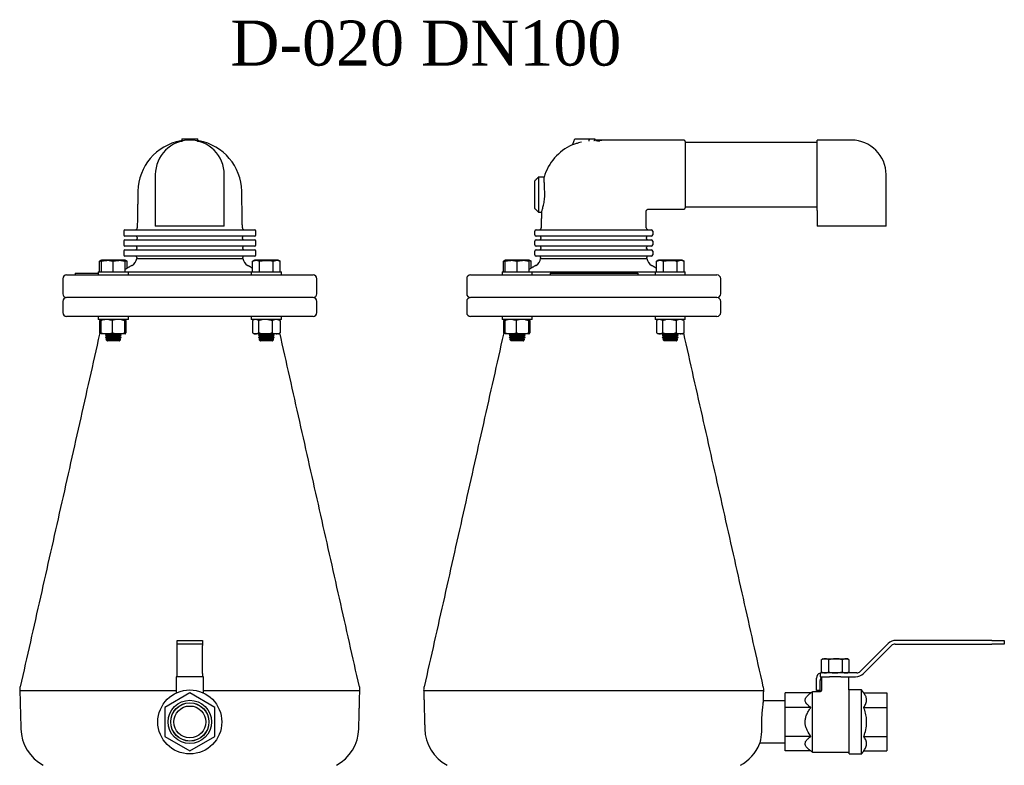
# Model space of a CAD drawing. Extents: x -644 to 6742, y -4733 to 593.
# Tile 41 of 53: x 1573 to 2358, y -1 to 593. Entities that reach past the tile are written whole.
import ezdxf

# ---------------------------------------------------------------- set-up
doc = ezdxf.new("R2010")
doc.units = 0
doc.header["$LTSCALE"] = 25
doc.layers.get('0').update_dxf_attribs({"linetype": 'CONTINUOUS'})
doc.layers.add('GUF', color=7, linetype='CONTINUOUS')
doc.styles.add('ROMAND', font='georgia.TTF')

msp = doc.modelspace()

# ---------------------------------------------------------------- linework, layer by layer
at = {"color": 7, "linetype": 'CONTINUOUS'}
for p, q in [((1701.46, 496.67), (1701.32, 496.63)), ((1701.53, 496.63), (1701.53, 496.38)), ((1702.17, 498.27), (1702.26, 498.27)), ((1702.26, 498.27), (1714.8, 498.27)), ((1714.8, 498.27), (1714.89, 498.27)), ((1715.53, 496.38), (1715.53, 496.63)), ((1715.81, 496.62), (1715.91, 496.62)), ((2013.72, 494.04), (2015.39, 498.27)), ((2015.39, 498.27), (2021.04, 498.27)), ((2021.04, 498.27), (2026.88, 498.27)), ((2026.88, 498.27), (2031.55, 498.27)), ((2031.16, 497.59), (2031.55, 498.27)), ((2103.47, 496.27), (2103.47, 443.27)), ((2208.47, 443.23), (2208.47, 497.27)), ((1983.47, 442.87), (1983.47, 464.87)), ((1986.47, 467.87), (1986.47, 439.87)), ((1656.81, 425.87), (1658.01, 425.87)), ((1658.01, 425.87), (1679.37, 425.87)), ((1679.37, 425.87), (1687.17, 425.87)), ((1736.03, 428.77), (1681.03, 428.77)), ((1687.17, 425.87), (1729.89, 425.87)), ((1729.89, 425.87), (1737.68, 425.87)), ((1737.68, 425.87), (1759.05, 425.87)), ((1759.05, 425.87), (1760.25, 425.87)), ((1983.47, 421.87), (1983.47, 424.87)), ((1984.47, 425.87), (1988.97, 425.87)), ((1988.97, 425.87), (2025.97, 425.87)), ((2025.97, 425.87), (2034.97, 425.87)), ((2034.97, 425.87), (2071.97, 425.87)), ((2071.97, 425.87), (2076.47, 425.87)), ((2077.47, 424.87), (2077.47, 421.87)), ((2263.47, 428.77), (2208.47, 428.77)), ((1658.01, 420.87), (1656.81, 420.87)), ((1656.81, 417.87), (1658.01, 417.87)), ((1679.37, 420.87), (1658.01, 420.87)), ((1658.01, 417.87), (1679.37, 417.87)), ((1687.17, 420.87), (1679.37, 420.87)), ((1679.37, 417.87), (1687.17, 417.87)), ((1729.89, 420.87), (1687.17, 420.87)), ((1687.17, 417.87), (1729.89, 417.87)), ((1737.68, 420.87), (1729.89, 420.87)), ((1729.89, 417.87), (1737.68, 417.87)), ((1759.05, 420.87), (1737.68, 420.87)), ((1737.68, 417.87), (1759.05, 417.87)), ((1760.25, 420.87), (1759.05, 420.87)), ((1759.05, 417.87), (1760.25, 417.87)), ((1983.47, 413.87), (1983.47, 416.87)), ((1988.97, 420.87), (1984.47, 420.87)), ((1984.47, 417.87), (1988.97, 417.87)), ((2025.97, 420.87), (1988.97, 420.87)), ((1988.97, 417.87), (2025.97, 417.87)), ((2034.97, 420.87), (2025.97, 420.87)), ((2025.97, 417.87), (2034.97, 417.87)), ((2071.97, 420.87), (2034.97, 420.87)), ((2034.97, 417.87), (2071.97, 417.87)), ((2076.47, 420.87), (2071.97, 420.87)), ((2071.97, 417.87), (2076.47, 417.87)), ((2077.47, 416.87), (2077.47, 413.87)), ((1658.01, 412.87), (1656.81, 412.87)), ((1656.81, 409.87), (1658.01, 409.87)), ((1679.37, 412.87), (1658.01, 412.87)), ((1658.01, 409.87), (1679.37, 409.87)), ((1687.17, 412.87), (1679.37, 412.87)), ((1679.37, 409.87), (1687.17, 409.87)), ((1729.89, 412.87), (1687.17, 412.87)), ((1687.17, 409.87), (1729.89, 409.87)), ((1737.68, 412.87), (1729.89, 412.87)), ((1729.89, 409.87), (1737.68, 409.87)), ((1759.05, 412.87), (1737.68, 412.87)), ((1737.68, 409.87), (1759.05, 409.87)), ((1760.25, 412.87), (1759.05, 412.87)), ((1759.05, 409.87), (1760.25, 409.87)), ((1983.47, 405.87), (1983.47, 408.87)), ((1988.97, 412.87), (1984.47, 412.87)), ((1984.47, 409.87), (1988.97, 409.87)), ((2025.97, 412.87), (1988.97, 412.87)), ((1988.97, 409.87), (2025.97, 409.87)), ((2034.97, 412.87), (2025.97, 412.87)), ((2025.97, 409.87), (2034.97, 409.87)), ((2071.97, 412.87), (2034.97, 412.87)), ((2034.97, 409.87), (2071.97, 409.87)), ((2076.47, 412.87), (2071.97, 412.87)), ((2071.97, 409.87), (2076.47, 409.87)), ((2077.47, 408.87), (2077.47, 405.87)), ((1636.54, 392.37), (1636.54, 400.85)), ((1638.02, 392.37), (1638.02, 400.85)), ((1647.54, 401.61), (1638.18, 401.61)), ((1656.9, 401.61), (1647.54, 401.61)), ((1647.54, 392.37), (1647.54, 400.85)), ((1658.01, 404.87), (1656.81, 404.87)), ((1657.07, 392.37), (1657.07, 400.85)), ((1679.37, 404.87), (1658.01, 404.87)), ((1658.54, 395.26), (1658.54, 400.85)), ((1666.2, 403.02), (1750.86, 403.02)), ((1687.17, 404.87), (1679.37, 404.87)), ((1729.89, 404.87), (1687.17, 404.87)), ((1737.68, 404.87), (1729.89, 404.87)), ((1759.05, 404.87), (1737.68, 404.87)), ((1758.52, 392.37), (1758.52, 400.85)), ((1760.25, 404.87), (1759.05, 404.87)), ((1778.88, 401.61), (1760.16, 401.61)), ((1764.02, 392.37), (1764.02, 400.85)), ((1775.02, 392.37), (1775.02, 400.85)), ((1780.52, 392.37), (1780.52, 400.85)), ((1958.48, 392.37), (1958.48, 400.85)), ((1959.96, 392.37), (1959.96, 400.85)), ((1969.48, 401.61), (1960.12, 401.61)), ((1978.84, 401.61), (1969.48, 401.61)), ((1969.48, 392.37), (1969.48, 400.85)), ((1979.01, 392.37), (1979.01, 400.85)), ((1980.48, 395.26), (1980.48, 400.85)), ((1988.97, 404.87), (1984.47, 404.87)), ((1988.14, 403.02), (2030.47, 403.02)), ((2025.97, 404.87), (1988.97, 404.87)), ((2034.97, 404.87), (2025.97, 404.87)), ((2030.47, 403.02), (2072.8, 403.02)), ((2071.97, 404.87), (2034.97, 404.87)), ((2076.47, 404.87), (2071.97, 404.87)), ((2080.46, 392.37), (2080.46, 400.85)), ((2100.82, 401.61), (2082.1, 401.61)), ((2085.96, 392.37), (2085.96, 400.85)), ((2096.96, 392.37), (2096.96, 400.85)), ((2102.46, 392.37), (2102.46, 400.85)), ((1610.28, 389.87), (1806.78, 389.87)), ((1617.13, 391.37), (1617.13, 389.87)), ((1617.13, 391.37), (1619.12, 391.37)), ((1619.12, 391.37), (1635.54, 391.37)), ((1635.54, 392.37), (1642.2, 392.37)), ((1642.2, 392.37), (1659.54, 392.37)), ((1659.54, 392.37), (1757.52, 392.37)), ((1757.52, 392.37), (1780.26, 392.37)), ((1780.26, 392.37), (1781.52, 392.37)), ((1932.22, 389.87), (2128.72, 389.87)), ((1957.48, 392.37), (1964.14, 392.37)), ((1964.14, 392.37), (1981.48, 392.37)), ((1981.48, 392.37), (2030.47, 392.37)), ((1995.67, 391.37), (1995.67, 389.87)), ((1995.67, 391.37), (1997.67, 391.37)), ((1997.67, 391.37), (2063.67, 391.37)), ((2030.47, 392.37), (2079.46, 392.37)), ((2063.67, 391.37), (2065.67, 391.37)), ((2065.67, 391.37), (2065.73, 391.37)), ((2065.73, 391.37), (2065.73, 389.87)), ((2079.46, 392.37), (2102.2, 392.37)), ((2102.2, 392.37), (2103.46, 392.37)), ((1806.78, 371.87), (1610.28, 371.87)), ((1806.78, 371.87), (1610.28, 371.87)), ((2128.72, 371.87), (1932.22, 371.87)), ((1961, 371.87), (1932.22, 371.87)), ((2128.72, 371.87), (1961, 371.87)), ((1806.78, 356.87), (1610.28, 356.87)), ((1659.54, 354.37), (1635.54, 354.37)), ((1636.58, 353.51), (1636.58, 343.84)), ((1637.6, 353.51), (1637.6, 343.84)), ((1646.66, 353.51), (1646.66, 343.84)), ((1656.59, 353.51), (1656.59, 343.84)), ((1657.48, 353.51), (1657.48, 343.84)), ((1769.52, 354.37), (1757.52, 354.37)), ((1758.55, 353.51), (1758.55, 343.84)), ((1763.27, 353.51), (1763.27, 343.84)), ((1781.52, 354.37), (1769.52, 354.37)), ((1774.23, 353.51), (1774.23, 343.84)), ((1781.52, 354.37), (1779.04, 354.37)), ((1780.48, 353.51), (1780.48, 343.84)), ((1961, 356.87), (1932.22, 356.87)), ((1981.48, 354.37), (1957.48, 354.37)), ((1958.52, 353.51), (1958.52, 343.84)), ((1959.55, 353.51), (1959.55, 343.84)), ((2128.72, 356.87), (1961, 356.87)), ((1968.6, 353.51), (1968.6, 343.84)), ((1978.53, 353.51), (1978.53, 343.84)), ((1979.42, 353.51), (1979.42, 343.84)), ((2091.46, 354.37), (2079.46, 354.37)), ((2080.5, 353.51), (2080.5, 343.84)), ((2085.21, 353.51), (2085.21, 343.84)), ((2103.46, 354.37), (2091.46, 354.37)), ((2096.17, 353.51), (2096.17, 343.84)), ((2102.42, 353.51), (2102.42, 343.84)), ((1642.13, 342.99), (1638.03, 342.99)), ((1647.54, 342.05), (1641.19, 342.05)), ((1647.54, 340.18), (1641.19, 340.18)), ((1647.54, 338.56), (1641.62, 338.56)), ((1651.63, 342.99), (1642.13, 342.99)), ((1647.54, 341.11), (1642.81, 341.11)), ((1647.54, 339.24), (1642.81, 339.24)), ((1653.89, 342.05), (1647.54, 342.05)), ((1652.27, 341.11), (1647.54, 341.11)), ((1653.89, 340.18), (1647.54, 340.18)), ((1652.27, 339.24), (1647.54, 339.24)), ((1653.46, 338.56), (1647.54, 338.56)), ((1657.04, 342.99), (1651.63, 342.99)), ((1760.91, 342.99), (1759.99, 342.99)), ((1768.75, 342.99), (1760.91, 342.99)), ((1775.87, 342.05), (1763.17, 342.05)), ((1775.87, 340.18), (1763.17, 340.18)), ((1775.43, 338.56), (1763.6, 338.56)), ((1774.24, 341.11), (1764.79, 341.11)), ((1774.24, 339.24), (1764.79, 339.24)), ((1777.36, 342.99), (1768.75, 342.99)), ((1779.04, 342.99), (1777.36, 342.99)), ((1964.07, 342.99), (1959.97, 342.99)), ((1969.48, 342.05), (1963.13, 342.05)), ((1969.48, 340.18), (1963.13, 340.18)), ((1969.48, 338.56), (1963.57, 338.56)), ((1973.57, 342.99), (1964.07, 342.99)), ((1969.48, 341.11), (1964.76, 341.11)), ((1969.48, 339.24), (1964.76, 339.24)), ((1975.83, 342.05), (1969.48, 342.05)), ((1974.21, 341.11), (1969.48, 341.11)), ((1975.83, 340.18), (1969.48, 340.18)), ((1974.21, 339.24), (1969.48, 339.24)), ((1975.4, 338.56), (1969.48, 338.56)), ((1978.98, 342.99), (1973.57, 342.99)), ((2082.85, 342.99), (2081.93, 342.99)), ((2090.69, 342.99), (2082.85, 342.99)), ((2097.81, 342.05), (2085.11, 342.05)), ((2097.81, 340.18), (2085.11, 340.18)), ((2097.38, 338.56), (2085.54, 338.56)), ((2096.19, 341.11), (2086.73, 341.11)), ((2096.19, 339.24), (2086.73, 339.24)), ((2099.3, 342.99), (2090.69, 342.99)), ((2100.98, 342.99), (2099.3, 342.99)), ((1647.54, 337.37), (1642.81, 337.37)), ((1652.27, 337.37), (1647.54, 337.37)), ((1774.24, 337.37), (1764.79, 337.37)), ((1969.48, 337.37), (1964.76, 337.37)), ((1974.21, 337.37), (1969.48, 337.37)), ((2096.19, 337.37), (2086.73, 337.37)), ((1698.53, 95.87), (1698.53, 98.87)), ((1698.53, 98.87), (1708.53, 98.87)), ((1708.53, 95.87), (1698.53, 95.87)), ((1698.53, 94.69), (1698.53, 95.87)), ((1698.53, 72.5), (1698.53, 94.69)), ((1708.53, 98.87), (1718.53, 98.87)), ((1718.53, 95.87), (1708.53, 95.87)), ((1718.53, 98.87), (1718.53, 95.87)), ((1718.53, 95.87), (1718.53, 94.69)), ((1718.53, 72.5), (1718.53, 94.69)), ((2265.09, 96.23), (2242.9, 74.04)), ((2245.61, 72.5), (2267.8, 94.69)), ((2270.63, 95.87), (2347.73, 95.87)), ((2347.73, 98.87), (2271.46, 98.87)), ((2347.73, 98.87), (2357.73, 98.87)), ((2357.73, 95.87), (2347.73, 95.87)), ((2357.73, 98.87), (2357.73, 95.87)), ((2211.98, 73.72), (2211.98, 83.39)), ((2213.45, 84.24), (2214.88, 84.24)), ((2214.88, 84.24), (2223.28, 84.24)), ((2217.78, 73.72), (2217.78, 83.39)), ((2223.28, 84.24), (2231.37, 84.24)), ((2228.77, 73.72), (2228.77, 83.39)), ((2231.37, 84.24), (2232.5, 84.24)), ((2233.96, 73.72), (2233.96, 83.39)), ((1698.53, 69.87), (1698.53, 72.5)), ((1718.53, 72.5), (1718.53, 69.87)), ((2210.97, 72.74), (2210.97, 69.87)), ((2240.07, 72.87), (2211.97, 72.87)), ((1698.53, 69.87), (1697.58, 69.87)), ((1718.53, 69.87), (1698.53, 69.87)), ((1719.48, 69.87), (1718.53, 69.87)), ((2207.97, 58.87), (2207.97, 68.87)), ((2210.97, 69.87), (2218.51, 69.87)), ((2210.97, 58.87), (2210.97, 66.87)), ((2227.43, 69.87), (2218.51, 69.87)), ((2227.43, 69.87), (2239.24, 69.87)), ((1697.58, 58.71), (1573.06, 58.71)), ((1708.53, 56.96), (1688.53, 45.41)), ((1728.53, 45.41), (1708.53, 56.96)), ((1844, 58.71), (1719.48, 58.71)), ((2165.94, 58.71), (1895, 58.71)), ((2203.61, 56.96), (2182.97, 56.96)), ((2182.97, 45.41), (2182.97, 56.96)), ((2204.97, 33.87), (2204.97, 57.87)), ((2210.97, 58.87), (2207.97, 58.87)), ((2233.97, 33.87), (2233.97, 59.37)), ((2243.97, 33.87), (2243.97, 59.37)), ((2245.72, 56.96), (2263.97, 56.96)), ((2263.97, 56.96), (2263.97, 45.41)), ((1688.53, 45.41), (1688.53, 22.32)), ((1728.53, 22.32), (1728.53, 45.41)), ((2203.61, 45.41), (2182.97, 45.41)), ((2182.97, 22.32), (2182.97, 45.41)), ((2245.72, 45.41), (2263.97, 45.41)), ((2263.97, 45.41), (2263.97, 22.32)), ((2204.97, 9.87), (2204.97, 33.87)), ((2233.97, 8.37), (2233.97, 33.87)), ((2243.97, 8.37), (2243.97, 33.87)), ((1688.53, 22.32), (1708.53, 10.77)), ((1708.53, 10.77), (1728.53, 22.32)), ((2203.61, 22.32), (2182.97, 22.32)), ((2182.97, 10.77), (2182.97, 22.32)), ((2245.72, 22.32), (2263.97, 22.32)), ((2263.97, 22.32), (2263.97, 10.77)), ((2203.61, 10.77), (2182.97, 10.77)), ((2245.72, 10.77), (2263.97, 10.77))]:
    msp.add_line(p, q, dxfattribs=at)
at = {"color": 7, "linetype": 'CONTINUOUS', "flags": 128}
msp.add_lwpolyline([(1715.73, 496.63), (1715.57, 496.68), (1715.57, 496.68)], dxfattribs=at)
at = {"color": 7, "linetype": 'CONTINUOUS'}
for radius in [25.5, 17.25, 15.25, 15.2, 12.7]:
    msp.add_circle((1708.53, 33.87), radius, dxfattribs=at)
for centre, radius, start, end in [((1708.53, 455.87), 41.4, 100.02373, 179), ((1708.53, 469.77), 27.5, 360, 180), ((1708.53, 455.87), 41.4, 1, 79.97627), ((2030.47, 455.87), 40.8, 83.18463, 87.59766), ((2102.47, 496.27), 1, 0, 90), ((2235.97, 469.77), 27.5, 0, 90), ((2030.47, 455.87), 41.4, 114.64381, 163.1829), ((2012.79, 494.41), 1, 294.64143, 338.45902), ((2102.47, 443.27), 1, 270, 0), ((1656.81, 424.87), 1, 90, 180), ((1665.12, 427.37), 1.5, 270, 359), ((1751.93, 427.37), 1.5, 181, 270), ((1760.25, 424.87), 1, 0, 90), ((1984.47, 424.87), 1, 90, 180), ((1987.07, 427.37), 1.5, 270, 359), ((2073.87, 427.37), 1.5, 181, 270), ((2076.47, 424.87), 1, 0, 90), ((1656.81, 421.87), 1, 180, 270), ((1656.81, 416.87), 1, 90, 180), ((1665.48, 418.87), 1, 270, 359), ((1665.49, 419.87), 1, 359, 90), ((1751.56, 419.87), 1, 90, 181), ((1751.58, 418.87), 1, 181, 270), ((1760.25, 421.87), 1, 270, 0), ((1760.25, 416.87), 1, 0, 90), ((1984.47, 421.87), 1, 180, 270), ((1984.47, 416.87), 1, 90, 180), ((1987.42, 418.87), 1, 270, 359), ((1987.44, 419.87), 1, 359, 90), ((2073.51, 419.87), 1, 90, 181), ((2073.52, 418.87), 1, 181, 270), ((2076.47, 421.87), 1, 270, 0), ((2076.47, 416.87), 1, 0, 90), ((1656.81, 413.87), 1, 180, 270), ((1656.81, 408.87), 1, 90, 180), ((1665.34, 410.87), 1, 270, 359), ((1665.35, 411.87), 1, 359, 90), ((1751.7, 411.87), 1, 90, 181), ((1751.72, 410.87), 1, 181, 270), ((1760.25, 413.87), 1, 270, 0), ((1760.25, 408.87), 1, 0, 90), ((1984.47, 413.87), 1, 180, 270), ((1984.47, 408.87), 1, 90, 180), ((1987.28, 410.87), 1, 270, 359), ((1987.3, 411.87), 1, 359, 90), ((2073.64, 411.87), 1, 90, 181), ((2073.66, 410.87), 1, 181, 270), ((2076.47, 413.87), 1, 270, 0), ((2076.47, 408.87), 1, 0, 90), ((1656.81, 405.87), 1, 180, 270), ((1658.77, 404.05), 7.5, 300, 352.04801), ((1665.21, 403.87), 1, 359, 90), ((1751.84, 403.87), 1, 90, 181), ((1758.29, 404.05), 7.5, 187.95199, 240), ((1760.25, 405.87), 1, 270, 0), ((1984.47, 405.87), 1, 180, 270), ((1980.71, 404.05), 7.5, 300, 352.04801), ((1987.16, 403.87), 1, 359, 90), ((2073.78, 403.87), 1, 90, 181), ((2080.23, 404.05), 7.5, 187.95199, 240), ((2076.47, 405.87), 1, 270, 0), ((1610.28, 386.87), 3, 90, 180), ((1806.78, 386.87), 3, 0, 90), ((1932.22, 386.87), 3, 90, 180), ((2128.72, 386.87), 3, 0, 90), ((1610.28, 374.87), 3, 180, 270), ((1610.28, 368.87), 3, 90, 180), ((1806.78, 374.87), 3, 270, 0), ((1806.78, 368.87), 3, 360, 90), ((1932.22, 374.87), 3, 180, 270), ((1932.22, 368.87), 3, 90, 180), ((2128.72, 374.87), 3, 270, 0), ((2128.72, 368.87), 3, 360, 90), ((1610.28, 359.87), 3, 180, 270), ((1806.78, 359.87), 3, 270, 0), ((1932.22, 359.87), 3, 180, 270), ((2128.72, 359.87), 3, 270, 0), ((2271.46, 89.87), 9, 90, 135), ((2270.63, 91.87), 4, 90, 135), ((2211.97, 68.87), 4, 104.47751, 180), ((2211.97, 68.87), 4, 90, 104.47751), ((2239.24, 78.87), 9, 270, 315), ((2240.07, 76.87), 4, 270, 315), ((2213.97, 66.87), 3, 123.61417, 180), ((1607.84, 29.25), 34, 181.5, 241.58189), ((1809.22, 29.25), 34, 298.41811, 358.5), ((1929.78, 29.25), 34, 181.5, 241.58189), ((2131.16, 29.25), 34, 298.41811, 337.84835)]:
    msp.add_arc(centre, radius, start, end, dxfattribs=at)
for start_param, end_param in [(1.348628, 1.410576), (4.872609, 4.934557)]:
    msp.add_ellipse((1708.53, 495.81), major_axis=(0, 11.15), ratio=0.576541, start_param=start_param, end_param=end_param, dxfattribs=at)
for points, knots in [([(1702.19, 497.59), (1702.16, 497.47), (1702.11, 497.21), (1701.88, 496.88), (1701.63, 496.75), (1701.53, 496.69)], [0, 0, 0, 0, 0.337363, 0.708947, 1, 1, 1, 1]), ([(1702.69, 496.66), (1702.68, 496.66), (1702.66, 496.65), (1702.62, 496.65), (1702.59, 496.64), (1702.57, 496.63), (1702.57, 496.63)], [0, 0, 0, 0, 0.179572, 0.565212, 0.954751, 1, 1, 1, 1]), ([(1702.89, 496.7), (1702.87, 496.7), (1702.82, 496.69), (1702.75, 496.67), (1702.7, 496.66), (1702.69, 496.66)], [0, 0, 0, 0, 0.429475, 0.861406, 1, 1, 1, 1]), ([(1714.37, 496.66), (1714.34, 496.67), (1714.28, 496.68), (1714.21, 496.69), (1714.18, 496.7), (1714.17, 496.7)], [0, 0, 0, 0, 0.342812, 0.801308, 1, 1, 1, 1]), ([(1714.49, 496.63), (1714.48, 496.64), (1714.45, 496.64), (1714.41, 496.65), (1714.38, 496.66), (1714.37, 496.66)], [0, 0, 0, 0, 0.313551, 0.720222, 1, 1, 1, 1]), ([(1715.53, 496.69), (1715.43, 496.75), (1715.22, 496.86), (1715.01, 497.13), (1714.9, 497.38), (1714.88, 497.54), (1714.87, 497.59)], [0, 0, 0, 0, 0.279141, 0.557087, 0.874705, 1, 1, 1, 1]), ([(2020.6, 495.61), (2019.88, 495.42), (2018.24, 495.01), (2016.01, 494.37), (2014.36, 493.87), (2013.39, 493.56), (2013.27, 493.52), (2013.21, 493.5)], [0, 0, 0, 0, 0.206594, 0.469705, 0.681859, 0.840622, 1, 1, 1, 1]), ([(2026.64, 496.63), (2026.64, 496.64), (2026.67, 496.66), (2026.74, 496.74), (2026.8, 496.97), (2026.85, 497.26), (2026.85, 497.48), (2026.85, 497.59)], [0, 0, 0, 0, 0.006119, 0.282372, 0.526194, 0.762962, 1, 1, 1, 1]), ([(2031.16, 497.59), (2031.09, 497.47), (2030.94, 497.21), (2030.75, 496.88), (2030.67, 496.75), (2030.64, 496.69)], [0, 0, 0, 0, 0.337363, 0.708947, 1, 1, 1, 1]), ([(2034.64, 496.7), (2034.61, 496.7), (2034.56, 496.69), (2034.51, 496.67), (2034.5, 496.66), (2034.5, 496.66)], [0, 0, 0, 0, 0.429475, 0.861406, 1, 1, 1, 1]), ([(2034.5, 496.66), (2034.5, 496.66), (2034.5, 496.65), (2034.5, 496.65), (2034.51, 496.64), (2034.52, 496.63), (2034.52, 496.63)], [0, 0, 0, 0, 0.179572, 0.565212, 0.954751, 1, 1, 1, 1]), ([(2037.61, 497.28), (2037.62, 497.28), (2037.63, 497.29), (2037.51, 497.26), (2037.24, 497.19), (2036.83, 497.1), (2036.29, 496.99), (2035.58, 496.85), (2034.98, 496.76), (2034.64, 496.7)], [0, 0, 0, 0, 0.053794, 0.20438, 0.354955, 0.505512, 0.65605, 0.806571, 1, 1, 1, 1]), ([(2037.77, 497.27), (2037.74, 497.27), (2037.69, 497.27), (2037.64, 497.29), (2037.62, 497.3)], [0, 0, 0, 0, 0.488606, 1, 1, 1, 1]), ([(1991.42, 456.59), (1991.38, 457.34), (1991.3, 458.87), (1991.2, 461), (1991.1, 462.94), (1991.01, 464.61), (1990.94, 465.99), (1990.89, 467.02), (1990.86, 467.65), (1990.85, 467.91), (1990.85, 467.85), (1990.85, 467.84)], [0, 0, 0, 0, 0.121036, 0.24558, 0.366622, 0.49118, 0.61212, 0.736577, 0.857369, 0.98167, 1, 1, 1, 1]), ([(1988.8, 439.9), (1988.79, 439.89), (1988.77, 439.84), (1988.87, 440.12), (1989.08, 440.73), (1989.4, 441.7), (1989.79, 442.98), (1990.22, 444.58), (1990.65, 446.48), (1991.04, 448.61), (1991.32, 450.92), (1991.46, 453.05), (1991.48, 454.97), (1991.44, 456.05), (1991.42, 456.59)], [0, 0, 0, 0, 0.023177, 0.116417, 0.204748, 0.295482, 0.386904, 0.480738, 0.576534, 0.675126, 0.770262, 0.868481, 0.933732, 1, 1, 1, 1]), ([(2072.17, 440.29), (2072.17, 440.39), (2072.16, 440.73), (2072.38, 441.28), (2072.86, 441.85), (2073.48, 442.2), (2073.93, 442.24), (2074.12, 442.26)], [0, 0, 0, 0, 0.101677, 0.3284703, 0.5615851, 0.8165509, 1, 1, 1, 1]), ([(2208.47, 441.27), (2208.47, 441.27), (2208.47, 441.31), (2208.47, 441.49), (2208.47, 441.93), (2208.47, 442.6), (2208.47, 443.04), (2208.47, 443.23)], [0, 0, 0, 0, 0.0044302, 0.0816204, 0.3689998, 0.732793, 1, 1, 1, 1]), ([(1638.02, 401.51), (1638.02, 401.52), (1638.02, 401.62), (1638.02, 401.31), (1638.02, 400.95), (1638.02, 400.85)], [0, 0, 0, 0, 0.0622636, 0.7437933, 1, 1, 1, 1]), ([(1638.02, 400.85), (1639.15, 401.11), (1641.45, 401.63), (1644.69, 401.53), (1646.7, 401.05), (1647.54, 400.85)], [0, 0, 0, 0, 0.3599195, 0.7307382, 1, 1, 1, 1]), ([(1647.54, 400.85), (1648.67, 401.11), (1650.98, 401.63), (1654.21, 401.53), (1656.22, 401.05), (1657.07, 400.85)], [0, 0, 0, 0, 0.359919, 0.730738, 1, 1, 1, 1]), ([(1657.07, 400.85), (1657.07, 400.95), (1657.07, 401.3), (1657.07, 401.62), (1657.07, 401.51), (1657.07, 401.5)], [0, 0, 0, 0, 0.2562, 0.918031, 1, 1, 1, 1]), ([(1758.52, 400.85), (1759.17, 401.11), (1760.5, 401.63), (1762.37, 401.53), (1763.53, 401.05), (1764.02, 400.85)], [0, 0, 0, 0, 0.359919, 0.730738, 1, 1, 1, 1]), ([(1764.02, 400.85), (1764.74, 401), (1766.67, 401.41), (1769.9, 401.64), (1772.86, 401.32), (1774.55, 400.95), (1775.02, 400.85)], [0, 0, 0, 0, 0.2004496, 0.5311742, 0.8719082, 1, 1, 1, 1]), ([(1775.02, 400.85), (1775.67, 401.11), (1777, 401.63), (1778.87, 401.53), (1780.03, 401.05), (1780.52, 400.85)], [0, 0, 0, 0, 0.359919, 0.730738, 1, 1, 1, 1]), ([(1959.96, 401.51), (1959.96, 401.52), (1959.96, 401.62), (1959.96, 401.31), (1959.96, 400.95), (1959.96, 400.85)], [0, 0, 0, 0, 0.062264, 0.743793, 1, 1, 1, 1]), ([(1959.96, 400.85), (1961.09, 401.11), (1963.39, 401.63), (1966.63, 401.53), (1968.64, 401.05), (1969.48, 400.85)], [0, 0, 0, 0, 0.359919, 0.730738, 1, 1, 1, 1]), ([(1969.48, 400.85), (1970.62, 401.11), (1972.92, 401.63), (1976.15, 401.53), (1978.16, 401.05), (1979.01, 400.85)], [0, 0, 0, 0, 0.359919, 0.730738, 1, 1, 1, 1]), ([(1979.01, 400.85), (1979.01, 400.95), (1979.01, 401.3), (1979.01, 401.62), (1979.01, 401.51), (1979.01, 401.5)], [0, 0, 0, 0, 0.2562, 0.918031, 1, 1, 1, 1]), ([(1979.01, 401.38), (1979.01, 401.38), (1979.51, 401.35), (1979.99, 401.1), (1980.48, 400.85)], [0, 0, 0, 0, 0.002149, 1, 1, 1, 1]), ([(2080.46, 400.85), (2081.11, 401.11), (2082.44, 401.63), (2084.31, 401.53), (2085.47, 401.05), (2085.96, 400.85)], [0, 0, 0, 0, 0.359919, 0.730738, 1, 1, 1, 1]), ([(2085.96, 400.85), (2086.68, 401), (2088.61, 401.41), (2091.84, 401.64), (2094.8, 401.32), (2096.49, 400.95), (2096.96, 400.85)], [0, 0, 0, 0, 0.2004496, 0.5311742, 0.8719082, 1, 1, 1, 1]), ([(2096.96, 400.85), (2097.61, 401.11), (2098.94, 401.63), (2100.81, 401.53), (2101.97, 401.05), (2102.46, 400.85)], [0, 0, 0, 0, 0.359919, 0.730738, 1, 1, 1, 1]), ([(1637.83, 354.15), (1637.78, 354.13), (1637.35, 354.04), (1636.94, 353.76), (1636.58, 353.51)], [0, 0, 0, 0, 0.127288, 1, 1, 1, 1]), ([(1642.13, 354.37), (1640.99, 354.27), (1639.46, 354.14), (1637.98, 353.64), (1637.6, 353.51)], [0, 0, 0, 0, 0.742449, 1, 1, 1, 1]), ([(1637.6, 353.51), (1637.68, 353.75), (1637.82, 354.23), (1637.97, 354.32), (1638.05, 354.37)], [0, 0, 0, 0, 0.495458, 1, 1, 1, 1]), ([(1646.66, 353.51), (1645.57, 353.85), (1644.07, 354.31), (1642.54, 354.35), (1642.13, 354.37)], [0, 0, 0, 0, 0.731366, 1, 1, 1, 1]), ([(1651.63, 354.37), (1651.51, 354.36), (1650.62, 354.36), (1648.93, 354.17), (1647.42, 353.73), (1646.66, 353.51)], [0, 0, 0, 0, 0.070092, 0.530785, 1, 1, 1, 1]), ([(1656.59, 353.51), (1655.79, 353.75), (1654.16, 354.23), (1652.47, 354.32), (1651.63, 354.37)], [0, 0, 0, 0, 0.495458, 1, 1, 1, 1]), ([(1657.04, 354.37), (1657.02, 354.36), (1656.95, 354.36), (1656.8, 354.17), (1656.66, 353.73), (1656.59, 353.51)], [0, 0, 0, 0, 0.070092, 0.530785, 1, 1, 1, 1]), ([(1657.48, 353.51), (1657.41, 353.75), (1657.26, 354.23), (1657.11, 354.32), (1657.04, 354.37)], [0, 0, 0, 0, 0.495458, 1, 1, 1, 1]), ([(1760.91, 354.37), (1760.86, 354.36), (1760.43, 354.36), (1759.63, 354.17), (1758.92, 353.73), (1758.55, 353.51)], [0, 0, 0, 0, 0.070092, 0.530785, 1, 1, 1, 1]), ([(1763.27, 353.51), (1762.89, 353.75), (1762.11, 354.23), (1761.32, 354.32), (1760.91, 354.37)], [0, 0, 0, 0, 0.495458, 1, 1, 1, 1]), ([(1768.75, 354.37), (1768.62, 354.36), (1767.64, 354.36), (1765.78, 354.17), (1764.11, 353.73), (1763.27, 353.51)], [0, 0, 0, 0, 0.070092, 0.530785, 1, 1, 1, 1]), ([(1774.23, 353.51), (1773.34, 353.75), (1771.55, 354.23), (1769.69, 354.32), (1768.75, 354.37)], [0, 0, 0, 0, 0.495458, 1, 1, 1, 1]), ([(1777.36, 354.37), (1776.57, 354.27), (1775.51, 354.14), (1774.5, 353.64), (1774.23, 353.51)], [0, 0, 0, 0, 0.742449, 1, 1, 1, 1]), ([(1780.48, 353.51), (1779.73, 353.85), (1778.7, 354.31), (1777.64, 354.35), (1777.36, 354.37)], [0, 0, 0, 0, 0.731366, 1, 1, 1, 1]), ([(1959.78, 354.15), (1959.72, 354.13), (1959.29, 354.04), (1958.88, 353.76), (1958.52, 353.51)], [0, 0, 0, 0, 0.127288, 1, 1, 1, 1]), ([(1964.07, 354.37), (1962.93, 354.27), (1961.4, 354.14), (1959.93, 353.64), (1959.55, 353.51)], [0, 0, 0, 0, 0.742449, 1, 1, 1, 1]), ([(1959.55, 353.51), (1959.62, 353.75), (1959.76, 354.23), (1959.91, 354.32), (1959.99, 354.37)], [0, 0, 0, 0, 0.495458, 1, 1, 1, 1]), ([(1968.6, 353.51), (1967.51, 353.85), (1966.02, 354.31), (1964.48, 354.35), (1964.07, 354.37)], [0, 0, 0, 0, 0.731366, 1, 1, 1, 1]), ([(1973.57, 354.37), (1973.45, 354.36), (1972.56, 354.36), (1970.88, 354.17), (1969.36, 353.73), (1968.6, 353.51)], [0, 0, 0, 0, 0.0700919, 0.5307854, 1, 1, 1, 1]), ([(1978.53, 353.51), (1977.73, 353.75), (1976.1, 354.23), (1974.42, 354.32), (1973.57, 354.37)], [0, 0, 0, 0, 0.495458, 1, 1, 1, 1]), ([(1978.98, 354.37), (1978.97, 354.36), (1978.89, 354.36), (1978.74, 354.17), (1978.6, 353.73), (1978.53, 353.51)], [0, 0, 0, 0, 0.0700919, 0.5307854, 1, 1, 1, 1]), ([(1979.42, 353.51), (1979.35, 353.75), (1979.2, 354.23), (1979.05, 354.32), (1978.98, 354.37)], [0, 0, 0, 0, 0.495458, 1, 1, 1, 1]), ([(2082.85, 354.37), (2082.8, 354.36), (2082.37, 354.36), (2081.58, 354.17), (2080.86, 353.73), (2080.5, 353.51)], [0, 0, 0, 0, 0.070092, 0.530785, 1, 1, 1, 1]), ([(2085.21, 353.51), (2084.83, 353.75), (2084.06, 354.23), (2083.26, 354.32), (2082.85, 354.37)], [0, 0, 0, 0, 0.495458, 1, 1, 1, 1]), ([(2090.69, 354.37), (2090.56, 354.36), (2089.58, 354.36), (2087.72, 354.17), (2086.05, 353.73), (2085.21, 353.51)], [0, 0, 0, 0, 0.070092, 0.530785, 1, 1, 1, 1]), ([(2096.17, 353.51), (2095.28, 353.75), (2093.49, 354.23), (2091.63, 354.32), (2090.69, 354.37)], [0, 0, 0, 0, 0.495458, 1, 1, 1, 1]), ([(2099.3, 354.37), (2098.51, 354.27), (2097.45, 354.14), (2096.44, 353.64), (2096.17, 353.51)], [0, 0, 0, 0, 0.742449, 1, 1, 1, 1]), ([(2102.42, 353.51), (2101.67, 353.85), (2100.64, 354.31), (2099.58, 354.35), (2099.3, 354.37)], [0, 0, 0, 0, 0.731366, 1, 1, 1, 1]), ([(1637.6, 343.84), (1637.98, 343.71), (1639.46, 343.21), (1640.99, 343.08), (1642.13, 342.99)], [0, 0, 0, 0, 0.257551, 1, 1, 1, 1]), ([(1638.05, 342.99), (1638.04, 342.99), (1637.96, 343), (1637.81, 343.18), (1637.67, 343.62), (1637.6, 343.84)], [0, 0, 0, 0, 0.070092, 0.530785, 1, 1, 1, 1]), ([(1642.13, 342.99), (1642.54, 343), (1644.07, 343.05), (1645.57, 343.5), (1646.66, 343.84)], [0, 0, 0, 0, 0.268634, 1, 1, 1, 1]), ([(1646.66, 343.84), (1647.46, 343.6), (1649.09, 343.12), (1650.78, 343.03), (1651.63, 342.99)], [0, 0, 0, 0, 0.495458, 1, 1, 1, 1]), ([(1651.63, 342.99), (1651.74, 342.99), (1652.63, 343), (1654.32, 343.18), (1655.83, 343.62), (1656.59, 343.84)], [0, 0, 0, 0, 0.070092, 0.530785, 1, 1, 1, 1]), ([(1656.59, 343.84), (1656.67, 343.6), (1656.81, 343.12), (1656.96, 343.03), (1657.04, 342.99)], [0, 0, 0, 0, 0.495458, 1, 1, 1, 1]), ([(1657.04, 342.99), (1657.05, 342.99), (1657.12, 343), (1657.27, 343.18), (1657.41, 343.62), (1657.48, 343.84)], [0, 0, 0, 0, 0.070092, 0.530785, 1, 1, 1, 1]), ([(1758.55, 343.84), (1758.94, 343.6), (1759.71, 343.12), (1760.51, 343.03), (1760.91, 342.99)], [0, 0, 0, 0, 0.495458, 1, 1, 1, 1]), ([(1760.91, 342.99), (1760.97, 342.99), (1761.39, 343), (1762.19, 343.18), (1762.91, 343.62), (1763.27, 343.84)], [0, 0, 0, 0, 0.070092, 0.530785, 1, 1, 1, 1]), ([(1763.27, 343.84), (1764.16, 343.6), (1765.96, 343.12), (1767.81, 343.03), (1768.75, 342.99)], [0, 0, 0, 0, 0.495458, 1, 1, 1, 1]), ([(1768.75, 342.99), (1768.88, 342.99), (1769.87, 343), (1771.72, 343.18), (1773.39, 343.62), (1774.23, 343.84)], [0, 0, 0, 0, 0.070092, 0.530785, 1, 1, 1, 1]), ([(1774.23, 343.84), (1774.5, 343.71), (1775.51, 343.21), (1776.57, 343.08), (1777.36, 342.99)], [0, 0, 0, 0, 0.2575513, 1, 1, 1, 1]), ([(1777.36, 342.99), (1777.64, 343), (1778.7, 343.05), (1779.73, 343.5), (1780.48, 343.84)], [0, 0, 0, 0, 0.268634, 1, 1, 1, 1]), ([(1959.55, 343.84), (1959.93, 343.71), (1961.4, 343.21), (1962.93, 343.08), (1964.07, 342.99)], [0, 0, 0, 0, 0.257551, 1, 1, 1, 1]), ([(1959.99, 342.99), (1959.98, 342.99), (1959.9, 343), (1959.75, 343.18), (1959.61, 343.62), (1959.55, 343.84)], [0, 0, 0, 0, 0.070092, 0.530785, 1, 1, 1, 1]), ([(1964.07, 342.99), (1964.48, 343), (1966.02, 343.05), (1967.51, 343.5), (1968.6, 343.84)], [0, 0, 0, 0, 0.268634, 1, 1, 1, 1]), ([(1968.6, 343.84), (1969.41, 343.6), (1971.03, 343.12), (1972.72, 343.03), (1973.57, 342.99)], [0, 0, 0, 0, 0.495458, 1, 1, 1, 1]), ([(1973.57, 342.99), (1973.68, 342.99), (1974.58, 343), (1976.26, 343.18), (1977.77, 343.62), (1978.53, 343.84)], [0, 0, 0, 0, 0.0700919, 0.5307854, 1, 1, 1, 1]), ([(1978.53, 343.84), (1978.61, 343.6), (1978.75, 343.12), (1978.9, 343.03), (1978.98, 342.99)], [0, 0, 0, 0, 0.495458, 1, 1, 1, 1]), ([(1978.98, 342.99), (1978.99, 342.99), (1979.07, 343), (1979.22, 343.18), (1979.35, 343.62), (1979.42, 343.84)], [0, 0, 0, 0, 0.070092, 0.530785, 1, 1, 1, 1]), ([(2080.5, 343.84), (2080.88, 343.6), (2081.65, 343.12), (2082.45, 343.03), (2082.85, 342.99)], [0, 0, 0, 0, 0.495458, 1, 1, 1, 1]), ([(2082.85, 342.99), (2082.91, 342.99), (2083.33, 343), (2084.13, 343.18), (2084.85, 343.62), (2085.21, 343.84)], [0, 0, 0, 0, 0.070092, 0.530785, 1, 1, 1, 1]), ([(2085.21, 343.84), (2086.1, 343.6), (2087.9, 343.12), (2089.76, 343.03), (2090.69, 342.99)], [0, 0, 0, 0, 0.495458, 1, 1, 1, 1]), ([(2090.69, 342.99), (2090.82, 342.99), (2091.81, 343), (2093.66, 343.18), (2095.33, 343.62), (2096.17, 343.84)], [0, 0, 0, 0, 0.070092, 0.530785, 1, 1, 1, 1]), ([(2096.17, 343.84), (2096.44, 343.71), (2097.45, 343.21), (2098.51, 343.08), (2099.3, 342.99)], [0, 0, 0, 0, 0.257551, 1, 1, 1, 1]), ([(2099.3, 342.99), (2099.58, 343), (2100.64, 343.05), (2101.67, 343.5), (2102.42, 343.84)], [0, 0, 0, 0, 0.268634, 1, 1, 1, 1]), ([(2214.88, 84.24), (2214.61, 84.23), (2213.63, 84.19), (2212.68, 83.73), (2211.98, 83.39)], [0, 0, 0, 0, 0.268634, 1, 1, 1, 1]), ([(2217.78, 83.39), (2217.54, 83.52), (2216.59, 84.02), (2215.61, 84.15), (2214.88, 84.24)], [0, 0, 0, 0, 0.257551, 1, 1, 1, 1]), ([(2223.28, 84.24), (2223.15, 84.24), (2222.16, 84.24), (2220.3, 84.05), (2218.62, 83.61), (2217.78, 83.39)], [0, 0, 0, 0, 0.070092, 0.530785, 1, 1, 1, 1]), ([(2228.77, 83.39), (2227.88, 83.63), (2226.08, 84.11), (2224.22, 84.2), (2223.28, 84.24)], [0, 0, 0, 0, 0.495458, 1, 1, 1, 1]), ([(2231.37, 84.24), (2231.31, 84.24), (2230.84, 84.24), (2229.96, 84.05), (2229.17, 83.61), (2228.77, 83.39)], [0, 0, 0, 0, 0.0700919, 0.5307854, 1, 1, 1, 1]), ([(2233.96, 83.39), (2233.54, 83.63), (2232.69, 84.11), (2231.81, 84.2), (2231.37, 84.24)], [0, 0, 0, 0, 0.495458, 1, 1, 1, 1]), ([(2211.98, 73.72), (2212.68, 73.38), (2213.63, 72.93), (2214.61, 72.88), (2214.88, 72.87)], [0, 0, 0, 0, 0.731366, 1, 1, 1, 1]), ([(2214.88, 72.87), (2215.61, 72.96), (2216.59, 73.09), (2217.54, 73.59), (2217.78, 73.72)], [0, 0, 0, 0, 0.742449, 1, 1, 1, 1]), ([(2217.78, 73.72), (2218.67, 73.48), (2220.47, 73), (2222.34, 72.91), (2223.28, 72.87)], [0, 0, 0, 0, 0.495458, 1, 1, 1, 1]), ([(2223.28, 72.87), (2223.41, 72.87), (2224.39, 72.87), (2226.25, 73.06), (2227.93, 73.5), (2228.77, 73.72)], [0, 0, 0, 0, 0.0700919, 0.5307854, 1, 1, 1, 1]), ([(2228.77, 73.72), (2229.19, 73.48), (2230.04, 73), (2230.92, 72.91), (2231.37, 72.87)], [0, 0, 0, 0, 0.495458, 1, 1, 1, 1]), ([(2231.37, 72.87), (2231.43, 72.87), (2231.9, 72.87), (2232.77, 73.06), (2233.56, 73.5), (2233.96, 73.72)], [0, 0, 0, 0, 0.070092, 0.530785, 1, 1, 1, 1]), ([(1573.41, 61.98), (1573.22, 61.45), (1572.85, 60.38), (1572.99, 59.25), (1573.06, 58.69)], [0, 0, 0, 0, 0.5, 1, 1, 1, 1]), ([(1697.58, 58.71), (1696.06, 58.71), (1690.76, 58.71), (1681.74, 58.71), (1670.57, 58.71), (1659.73, 58.71), (1649.29, 58.71), (1639.37, 58.71), (1629.91, 58.71), (1620.92, 58.71), (1612.46, 58.71), (1604.71, 58.71), (1597.75, 58.71), (1591.64, 58.71), (1586.33, 58.71), (1581.83, 58.71), (1578.18, 58.71), (1575.47, 58.71), (1573.78, 58.71), (1573.01, 58.71), (1573.14, 58.71), (1573.17, 58.71)], [0, 0, 0, 0, 0.022622, 0.078974, 0.135729, 0.193311, 0.248935, 0.304945, 0.36057, 0.416582, 0.473811, 0.531463, 0.587062, 0.643046, 0.698645, 0.754631, 0.811833, 0.869457, 0.925028, 0.981387, 1, 1, 1, 1]), ([(1844, 58.71), (1843.97, 58.71), (1843.88, 58.71), (1843.04, 58.71), (1841.56, 58.71), (1839.42, 58.71), (1836.57, 58.71), (1832.38, 58.71), (1827.25, 58.71), (1821.27, 58.71), (1814.52, 58.71), (1807.08, 58.71), (1798.83, 58.71), (1789.97, 58.71), (1780.58, 58.71), (1770.69, 58.71), (1760.24, 58.71), (1749.45, 58.71), (1738.44, 58.71), (1728.47, 58.71), (1722.1, 58.71), (1719.48, 58.71)], [0, 0, 0, 0, 0.0337902, 0.0845391, 0.1355788, 0.1698044, 0.2254409, 0.2814643, 0.3387067, 0.3963717, 0.4519421, 0.5083014, 0.5650633, 0.6226518, 0.6783226, 0.7343821, 0.7916654, 0.8493695, 0.9049669, 0.9609521, 1, 1, 1, 1]), ([(1844, 58.69), (1844.07, 59.25), (1844.2, 60.38), (1843.83, 61.45), (1843.65, 61.98)], [0, 0, 0, 0, 0.5, 1, 1, 1, 1]), ([(1895.35, 61.98), (1895.16, 61.45), (1894.79, 60.38), (1894.93, 59.25), (1895, 58.69)], [0, 0, 0, 0, 0.5000004, 1, 1, 1, 1]), ([(2165.82, 58.71), (2165.86, 58.71), (2165.97, 58.71), (2165.16, 58.71), (2163.44, 58.71), (2160.69, 58.71), (2157.02, 58.71), (2152.47, 58.71), (2147.14, 58.71), (2140.97, 58.71), (2134, 58.71), (2126.21, 58.71), (2117.74, 58.71), (2108.72, 58.71), (2099.26, 58.71), (2089.3, 58.71), (2078.85, 58.71), (2067.96, 58.71), (2056.79, 58.71), (2045.55, 58.71), (2034.2, 58.71), (2022.72, 58.71), (2011.29, 58.71), (2000.1, 58.71), (1989.11, 58.71), (1978.31, 58.71), (1967.89, 58.71), (1958.02, 58.71), (1948.66, 58.71), (1939.8, 58.71), (1931.59, 58.71), (1924.17, 58.71), (1917.48, 58.71), (1911.53, 58.71), (1906.45, 58.71), (1902.29, 58.71), (1899.05, 58.71), (1896.73, 58.71), (1895.27, 58.71), (1895.1, 58.71), (1895.01, 58.71)], [0, 0, 0, 0, 0.010156, 0.036597, 0.063037, 0.090244, 0.117451, 0.14383, 0.170391, 0.196861, 0.223332, 0.250571, 0.277811, 0.304177, 0.330726, 0.357184, 0.383643, 0.41087, 0.438096, 0.46454, 0.490984, 0.518194, 0.545405, 0.571898, 0.598391, 0.625656, 0.652922, 0.679379, 0.705837, 0.733063, 0.760288, 0.786729, 0.813169, 0.840376, 0.867583, 0.893962, 0.920523, 0.946994, 0.973465, 1, 1, 1, 1]), ([(2165.94, 58.69), (2166.01, 59.25), (2166.15, 60.38), (2165.78, 61.45), (2165.59, 61.98)], [0, 0, 0, 0, 0.5, 1, 1, 1, 1]), ([(2203.61, 45.41), (2202.89, 45.92), (2201.44, 46.94), (2199.99, 48.43), (2199.18, 49.82), (2198.9, 51.03), (2199.07, 52.26), (2199.75, 53.62), (2201.08, 55.09), (2202.52, 56.22), (2203.43, 56.83), (2203.61, 56.96)], [0, 0, 0, 0, 0.146939, 0.296576, 0.391322, 0.48858, 0.583453, 0.681269, 0.82029, 0.962877, 1, 1, 1, 1]), ([(2212.01, 59.32), (2211.99, 59.17), (2211.97, 58.84), (2211.71, 58.41), (2211.36, 58.09), (2210.99, 57.93), (2210.72, 57.86), (2210.58, 57.87), (2210.55, 57.87)], [0, 0, 0, 0, 0.19089, 0.429691, 0.641674, 0.814758, 0.961111, 1, 1, 1, 1]), ([(2245.72, 45.41), (2246.38, 46.43), (2247.39, 47.98), (2247.95, 50.14), (2248.02, 52.12), (2247.39, 54.43), (2246.28, 56.11), (2245.72, 56.96)], [0, 0, 0, 0, 0.27092, 0.411524, 0.552082, 0.773148, 1, 1, 1, 1]), ([(2165.74, 51.32), (2165.74, 51.31), (2165.74, 51.29), (2165.65, 50.69), (2165.49, 49.64), (2165.28, 48.12), (2165.04, 46.21), (2164.79, 43.93), (2164.55, 41.38), (2164.35, 38.58), (2164.2, 35.68), (2164.11, 32.7), (2164.1, 30.25), (2164.11, 28.83), (2164.12, 28.36)], [0, 0, 0, 0, 0.06655, 0.153356, 0.24266, 0.329862, 0.419542, 0.507648, 0.598294, 0.686614, 0.777535, 0.865172, 0.955383, 1, 1, 1, 1]), ([(2203.61, 22.32), (2202.6, 23.77), (2201.07, 25.96), (2199.69, 29.26), (2199.02, 31.9), (2198.91, 34.65), (2199.36, 37.51), (2200.43, 40.36), (2201.9, 43.04), (2203.07, 44.66), (2203.61, 45.41)], [0, 0, 0, 0, 0.208471, 0.315543, 0.422403, 0.530551, 0.638766, 0.763961, 0.889482, 1, 1, 1, 1]), ([(2245.72, 22.32), (2246.03, 23.22), (2246.94, 25.86), (2247.95, 30.48), (2248.06, 35.84), (2247.23, 40.88), (2246.23, 43.89), (2245.72, 45.41)], [0, 0, 0, 0, 0.120399, 0.354881, 0.59717, 0.796612, 1, 1, 1, 1]), ([(2164.12, 28.36), (2164.12, 27.47), (2164.11, 25.67), (2163.92, 23.26), (2163.65, 21.1), (2163.33, 19.29), (2163.01, 17.85), (2162.76, 16.88), (2162.63, 16.39), (2162.64, 16.42), (2162.64, 16.43)], [0, 0, 0, 0, 0.129528, 0.262959, 0.392448, 0.525486, 0.658692, 0.795775, 0.928358, 1, 1, 1, 1]), ([(2203.61, 10.77), (2202.89, 11.28), (2201.44, 12.3), (2199.99, 13.79), (2199.18, 15.18), (2198.9, 16.39), (2199.07, 17.62), (2199.75, 18.98), (2201.08, 20.45), (2202.52, 21.58), (2203.43, 22.19), (2203.61, 22.32)], [0, 0, 0, 0, 0.146939, 0.296576, 0.391322, 0.48858, 0.583453, 0.681269, 0.82029, 0.962877, 1, 1, 1, 1]), ([(2245.72, 10.77), (2246.38, 11.79), (2247.39, 13.33), (2247.95, 15.5), (2248.02, 17.48), (2247.39, 19.79), (2246.28, 21.47), (2245.72, 22.32)], [0, 0, 0, 0, 0.27092, 0.411524, 0.552082, 0.773148, 1, 1, 1, 1])]:
    msp.add_open_spline(points, degree=3, knots=knots, dxfattribs=at)
for points in [[(1701.53, 496.38), (1702.57, 496.63)], [(1702.17, 498.27), (1702.15, 497.59)], [(1702.74, 496.65), (1702.6, 496.63)], [(1714.46, 496.63), (1714.32, 496.65)], [(1714.49, 496.63), (1715.53, 496.38)], [(1714.91, 497.59), (1714.89, 498.27)], [(2026.85, 497.65), (2026.88, 498.27)], [(2026.85, 497.65), (2026.85, 497.59)], [(2037.61, 497.29), (2030.98, 497.29)], [(2035.31, 496.38), (2034.52, 496.63)], [(2102.47, 497.27), (2037.76, 497.27)], [(2208.47, 495.42), (2103.47, 495.42)], [(2235.97, 497.27), (2208.47, 497.27)], [(1681.03, 469.77), (1681.03, 428.77)], [(1736.03, 428.77), (1736.03, 469.77)], [(1986.47, 467.87), (1983.47, 464.87)], [(1990.85, 467.87), (1986.47, 467.87)], [(2263.47, 428.77), (2263.47, 469.77)], [(1667.14, 456.59), (1666.62, 427.34)], [(1750.43, 427.34), (1749.92, 456.59)], [(1983.47, 442.87), (1986.47, 439.87)], [(1986.47, 439.87), (1988.8, 439.87)], [(1988.79, 439.9), (1988.57, 427.34)], [(2072.37, 427.34), (2072.15, 440.29)], [(2074.11, 442.27), (2102.47, 442.27)], [(2103.47, 444.12), (2208.47, 444.12)], [(2208.47, 441.27), (2208.47, 428.77)], [(1655.81, 424.87), (1655.81, 421.87)], [(1761.25, 421.87), (1761.25, 424.87)], [(1655.81, 416.87), (1655.81, 413.87)], [(1666.49, 419.85), (1666.48, 418.85)], [(1750.58, 418.85), (1750.56, 419.85)], [(1761.25, 413.87), (1761.25, 416.87)], [(1988.44, 419.85), (1988.42, 418.85)], [(2072.52, 418.85), (2072.51, 419.85)], [(1655.81, 408.87), (1655.81, 405.87)], [(1666.35, 411.85), (1666.34, 410.85)], [(1750.72, 410.85), (1750.7, 411.85)], [(1761.25, 405.87), (1761.25, 408.87)], [(1988.3, 411.85), (1988.28, 410.85)], [(2072.66, 410.85), (2072.64, 411.85)], [(1638.01, 401.53), (1636.54, 400.85)], [(1636.54, 400.85), (1638.02, 401.32)], [(1638.18, 401.61), (1638.01, 401.53)], [(1657.08, 401.53), (1656.9, 401.61)], [(1657.07, 401.38), (1658.54, 400.85)], [(1658.54, 400.85), (1657.08, 401.53)], [(1666.21, 403.85), (1666.2, 403.02)], [(1750.86, 403.02), (1750.84, 403.85)], [(1760.16, 401.61), (1758.52, 400.85)], [(1780.52, 400.85), (1778.88, 401.61)], [(1959.95, 401.53), (1958.48, 400.85)], [(1958.48, 400.85), (1960.05, 401.35)], [(1960.12, 401.61), (1959.95, 401.53)], [(1979.02, 401.53), (1978.84, 401.61)], [(1980.48, 400.85), (1979.02, 401.53)], [(1988.16, 403.85), (1988.14, 403.02)], [(2072.8, 403.02), (2072.78, 403.85)], [(2082.1, 401.61), (2080.46, 400.85)], [(2102.46, 400.85), (2100.82, 401.61)], [(1662.52, 397.56), (1657.07, 394.41)], [(1758.52, 395.26), (1754.54, 397.56)], [(1984.46, 397.56), (1979.01, 394.41)], [(2080.46, 395.26), (2076.48, 397.56)], [(1607.28, 386.87), (1607.28, 374.87)], [(1635.54, 392.37), (1635.54, 389.87)], [(1659.54, 389.87), (1659.54, 392.37)], [(1757.52, 392.37), (1757.52, 389.87)], [(1781.52, 389.87), (1781.52, 392.37)], [(1809.78, 374.87), (1809.78, 386.87)], [(1929.22, 386.87), (1929.22, 374.87)], [(1957.48, 392.37), (1957.48, 389.87)], [(1981.48, 389.87), (1981.48, 392.37)], [(2079.46, 392.37), (2079.46, 389.87)], [(2103.46, 389.87), (2103.46, 392.37)], [(2131.72, 374.87), (2131.72, 386.87)], [(1607.28, 368.87), (1607.28, 359.87)], [(1809.78, 359.87), (1809.78, 368.87)], [(1929.22, 368.87), (1929.22, 359.87)], [(2131.72, 359.87), (2131.72, 368.87)], [(1635.54, 356.87), (1635.54, 354.37)], [(1638.02, 354.37), (1636.98, 353.77)], [(1659.54, 354.37), (1659.54, 356.87)], [(1757.52, 356.87), (1757.52, 354.37)], [(1759.99, 354.37), (1758.96, 353.77)], [(1779.13, 354.24), (1779.01, 354.37)], [(1780.08, 353.77), (1779.04, 354.37)], [(1780.06, 353.74), (1780.48, 353.51)], [(1781.52, 354.37), (1781.52, 356.87)], [(1957.48, 356.87), (1957.48, 354.37)], [(1959.96, 354.37), (1958.92, 353.77)], [(1981.48, 354.37), (1981.48, 356.87)], [(2079.46, 356.87), (2079.46, 354.37)], [(2081.93, 354.37), (2080.9, 353.77)], [(2102.02, 353.77), (2100.98, 354.37)], [(2102, 353.74), (2102.42, 353.51)], [(2103.46, 354.37), (2103.46, 356.87)], [(1637.6, 347.31), (1573.4, 61.96)], [(1959.55, 347.31), (1895.34, 61.96)], [(1636.58, 343.84), (1636.8, 343.72)], [(1642.81, 342.99), (1641.19, 342.05)], [(1641.19, 342.05), (1642.81, 341.11)], [(1642.81, 341.11), (1641.19, 340.18)], [(1641.19, 340.18), (1642.81, 339.24)], [(1642.81, 339.24), (1641.62, 338.56)], [(1641.62, 338.56), (1642.81, 337.37)], [(1653.89, 342.05), (1652.27, 342.99)], [(1652.27, 341.11), (1653.89, 342.05)], [(1653.89, 340.18), (1652.27, 341.11)], [(1652.27, 339.24), (1653.89, 340.18)], [(1653.46, 338.56), (1652.27, 339.24)], [(1652.27, 337.37), (1653.46, 338.56)], [(1758.96, 343.58), (1759.99, 342.99)], [(1764.79, 342.99), (1763.17, 342.05)], [(1763.17, 342.05), (1764.79, 341.11)], [(1764.79, 341.11), (1763.17, 340.18)], [(1763.17, 340.18), (1764.79, 339.24)], [(1764.79, 339.24), (1763.6, 338.56)], [(1763.6, 338.56), (1764.79, 337.37)], [(1774.24, 341.11), (1775.87, 342.05)], [(1775.87, 340.18), (1774.24, 341.11)], [(1774.24, 339.24), (1775.87, 340.18)], [(1775.43, 338.56), (1774.24, 339.24)], [(1774.24, 337.37), (1775.43, 338.56)], [(1775.87, 342.05), (1774.25, 342.99)], [(1779.04, 342.99), (1780.08, 343.58)], [(1780.48, 343.84), (1780.06, 343.61)], [(1843.66, 61.96), (1780.26, 343.72)], [(1958.52, 343.84), (1958.74, 343.72)], [(1964.75, 342.99), (1963.13, 342.05)], [(1963.13, 342.05), (1964.76, 341.11)], [(1964.76, 341.11), (1963.13, 340.18)], [(1963.13, 340.18), (1964.76, 339.24)], [(1964.76, 339.24), (1963.57, 338.56)], [(1963.57, 338.56), (1964.76, 337.37)], [(1975.83, 342.05), (1974.21, 342.99)], [(1974.21, 341.11), (1975.83, 342.05)], [(1975.83, 340.18), (1974.21, 341.11)], [(1974.21, 339.24), (1975.83, 340.18)], [(1975.4, 338.56), (1974.21, 339.24)], [(1974.21, 337.37), (1975.4, 338.56)], [(2080.9, 343.58), (2081.93, 342.99)], [(2086.73, 342.99), (2085.11, 342.05)], [(2085.11, 342.05), (2086.73, 341.11)], [(2086.73, 341.11), (2085.11, 340.18)], [(2085.11, 340.18), (2086.73, 339.24)], [(2086.73, 339.24), (2085.54, 338.56)], [(2085.54, 338.56), (2086.73, 337.37)], [(2097.81, 342.05), (2096.19, 342.99)], [(2096.19, 341.11), (2097.81, 342.05)], [(2097.81, 340.18), (2096.19, 341.11)], [(2096.19, 339.24), (2097.81, 340.18)], [(2097.38, 338.56), (2096.19, 339.24)], [(2096.19, 337.37), (2097.38, 338.56)], [(2100.98, 342.99), (2102.02, 343.58)], [(2102.42, 343.84), (2102, 343.61)], [(2165.6, 61.96), (2102.2, 343.72)], [(2211.98, 83.39), (2212.17, 83.49)], [(2213.45, 84.24), (2212.16, 83.5)], [(2233.78, 83.5), (2232.5, 84.24)], [(2212.17, 73.62), (2211.98, 73.72)], [(2212.16, 73.61), (2213.45, 72.87)], [(2232.5, 72.87), (2233.78, 73.61)], [(1697.58, 69.87), (1697.58, 56.89)], [(1719.48, 56.89), (1719.48, 69.87)], [(2212.02, 69.15), (2212.02, 59.29)], [(2233.92, 59.35), (2233.92, 69.87)], [(1573.06, 58.71), (1573.85, 28.36)], [(1843.21, 28.36), (1844, 58.71)], [(1895, 58.71), (1895.79, 28.36)], [(2165.75, 51.32), (2165.94, 58.71)], [(2204.97, 57.87), (2203.61, 56.96)], [(2210.55, 57.87), (2204.97, 57.87)], [(2243.97, 59.37), (2233.97, 59.37)], [(2245.72, 56.96), (2243.97, 59.37)], [(2182.97, 50.62), (2165.63, 50.62)], [(2162.82, 17.12), (2182.97, 17.12)], [(2203.61, 10.77), (2204.97, 9.87)], [(2204.97, 9.87), (2233.97, 9.87)], [(2233.97, 8.37), (2243.97, 8.37)], [(2243.97, 8.37), (2245.72, 10.77)]]:
    msp.add_open_spline(points, degree=1, dxfattribs=at)

# ---------------------------------------------------------------- texts
at = {"layer": 'GUF', "style": 'ROMAND'}
msp.add_text('D-020 DN100', height=35.9011, dxfattribs=at).set_placement((1740.77, 556.65))

doc.saveas('drawing.dxf')
